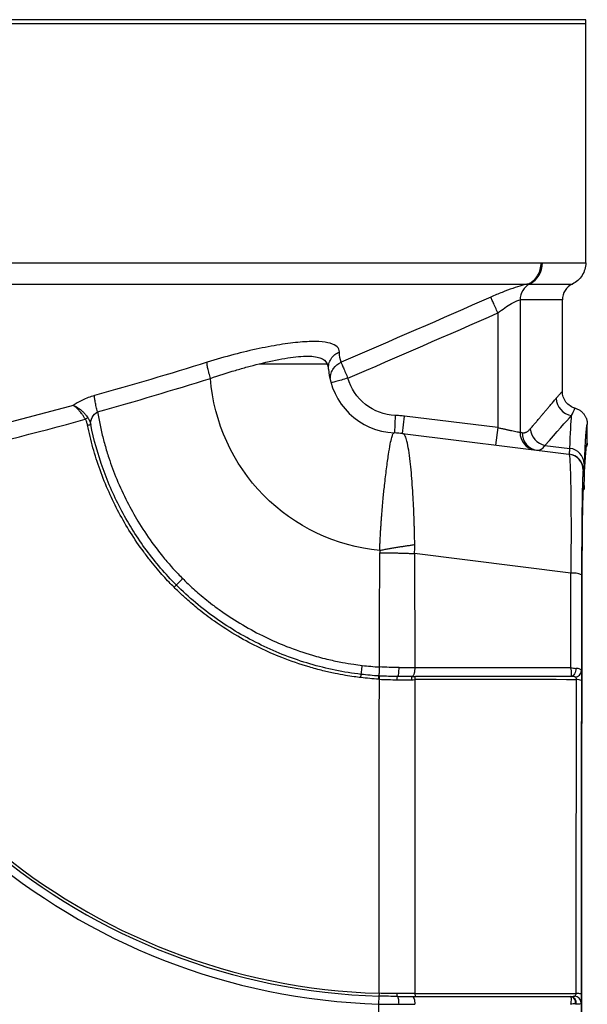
# Model space of a CAD drawing. Header units: millimetres. Extents: x 19 to 819, y 19 to 629.
# Tile 35 of 73: x 459 to 493, y 203 to 262. Entities that reach past the tile are written whole.
import ezdxf

# ---------------------------------------------------------------- set-up
doc = ezdxf.new("R2010")
doc.units = ezdxf.units.MM
doc.header["$LTSCALE"] = 3
doc.layers.add('DIMENSIONS', color=140, linetype='Continuous', lineweight=25)
doc.styles.add('SLDTEXTSTYLE0', font='TXT', dxfattribs={"width": 0.7})
doc.dimstyles.new('SLDDIMSTYLE1', dxfattribs={"dimtxt": 6.474023, "dimasz": 9.906, "dimexe": 0, "dimexo": 0.0625, "dimgap": 1.618506, "dimtad": 0, "dimtih": 1, "dimtoh": 1, "dimrnd": 1e-09, "dimzin": 12, "dimdsep": 46, "dimtxsty": 'SLDTEXTSTYLE0', "dimsah": 1, "dimcen": 0.09, "dimadec": 0, "dimazin": 3, "dimtfac": 1, "dimtofl": 0, "dimtmove": 0, "dimatfit": 3, "dimfxl": 0, "dimfrac": 2, "dimtolj": 1, "dimtzin": 12, "dimarcsym": 0})

# ---------------------------------------------------------------- blocks, each defined once
blk = doc.blocks.new('_D_1')
at = {"layer": 'DIMENSIONS'}
for p, q in [((382.279, 377.954), (306.387, 377.954)), ((315.912, 377.954), (315.912, 277.73)), ((306.293, 265.991), (304.119, 265.991)), ((304.119, 265.991), (304.119, 255.702)), ((325.531, 265.991), (327.705, 265.991)), ((327.705, 265.991), (327.705, 255.702)), ((304.119, 255.702), (306.293, 255.702)), ((327.705, 255.702), (325.531, 255.702)), ((315.912, 146.589), (315.912, 254.253)), ((477.624, 146.589), (306.387, 146.589))]:
    blk.add_line(p, q, dxfattribs=at)
for points in [[(315.912, 377.954), (314.388, 368.048), (317.436, 368.048)], [(315.912, 146.589), (317.436, 156.495), (314.388, 156.495)]]:
    blk.add_solid(points, dxfattribs=at)
at = {"layer": 'DIMENSIONS', "char_height": 6.35, "attachment_point": 1, "style": 'SLDTEXTSTYLE0'}
for s, insert in [('231.4', (303.6, 275.626)), ('9.11', (306.293, 263.888))]:
    blk.add_mtext(s, dxfattribs=dict(at, insert=insert))
blk = doc.blocks.new('_D_3')
at = {"layer": 'DIMENSIONS'}
for p, q in [((372.634, 262.271), (340.835, 262.271)), ((350.36, 262.271), (350.36, 219.787)), ((340.741, 208.048), (338.567, 208.048)), ((338.567, 208.048), (338.567, 197.759)), ((359.979, 208.048), (362.153, 208.048)), ((362.153, 208.048), (362.153, 197.759)), ((338.567, 197.759), (340.741, 197.759)), ((362.153, 197.759), (359.979, 197.759)), ((350.36, 146.589), (350.36, 196.31)), ((477.624, 146.589), (340.835, 146.589))]:
    blk.add_line(p, q, dxfattribs=at)
for points in [[(350.36, 262.271), (348.836, 252.365), (351.884, 252.365)], [(350.36, 146.589), (351.884, 156.495), (348.836, 156.495)]]:
    blk.add_solid(points, dxfattribs=at)
at = {"layer": 'DIMENSIONS', "char_height": 6.35, "attachment_point": 1, "style": 'SLDTEXTSTYLE0'}
for s, insert in [('115.7', (338.048, 217.683)), ('4.55', (340.741, 205.945))]:
    blk.add_mtext(s, dxfattribs=dict(at, insert=insert))

msp = doc.modelspace()

# ---------------------------------------------------------------- linework, layer by layer
for p, q in [((493.261604, 262.270471), (433.761604, 262.270471)), ((493.261604, 262.021304), (493.261604, 262.270471)), ((493.261604, 247.519465), (493.261604, 262.021304)), ((374.261604, 247.519522), (490.555526, 247.519522)), ((490.636599, 247.519465), (493.261604, 247.519465)), ((489.86279, 246.239496), (492.45208, 246.239496)), ((489.282433, 245.279519), (489.282433, 237.237171)), ((491.844937, 245.279519), (489.282433, 245.279519)), ((491.844937, 239.728128), (491.844937, 245.279519)), ((487.928266, 244.485497), (487.928266, 237.528145)), ((481.703133, 238.270339), (481.655067, 237.208927)), ((492.588139, 238.643937), (492.626017, 238.703572)), ((482.143587, 237.167935), (482.273073, 238.222515)), ((487.928266, 237.528145), (482.273073, 238.222515)), ((493.355086, 236.588387), (493.355086, 237.747305)), ((482.143587, 237.167935), (492.236441, 235.928688)), ((487.928266, 237.528145), (487.79878, 236.473565)), ((490.790069, 236.451352), (492.294311, 236.267886)), ((493.1338, 234.941144), (493.107169, 234.944413)), ((493.087035, 233.451346), (493.071637, 233.07327)), ((492.355063, 228.709035), (482.88229, 229.893164)), ((480.725495, 203.222986), (480.720485, 203.052102)), ((480.725098, 202.571953), (480.738929, 203.051565)), ((492.335235, 203.035766), (492.361592, 203.035762))]:
    msp.add_line(p, q)
at = {"flags": 128}
for points in [[(463.056151, 237.68168), (463.09118, 237.688687), (463.125499, 237.695549), (463.157711, 237.701989), (463.186505, 237.707744), (463.210709, 237.712579), (463.229338, 237.716299), (463.241634, 237.71875), (463.247097, 237.719835)], [(493.046224, 231.491875), (493.050752, 231.945874), (493.071627, 233.072958), (493.083458, 233.442275), (493.095952, 233.670379), (493.102186, 233.727952), (493.108801, 233.752287), (493.11167, 233.754115), (493.115257, 233.753908), (493.119817, 233.752544), (493.121099, 233.752209), (493.12149, 233.752129), (493.121636, 233.752109), (493.121684, 233.752106), (493.121702, 233.752106), (493.121709, 233.752106), (493.121712, 233.752106), (493.121714, 233.752106), (493.121714, 233.752106), (493.121714, 233.752106), (493.121714, 233.752106), (493.121715, 233.752106), (493.132622, 233.752748), (493.140562, 233.753544), (493.145535, 233.754494), (493.146908, 233.755027), (493.147316, 233.755308), (493.147464, 233.755469), (493.147511, 233.755541), (493.147528, 233.755573), (493.147534, 233.755587), (493.147537, 233.755594), (493.147538, 233.755596), (493.147539, 233.755597), (493.147539, 233.755598), (493.147539, 233.755598), (493.147539, 233.755598), (493.163497, 234.036666), (493.179243, 234.451187), (493.19515, 234.828541), (493.21116, 235.169315), (493.262307, 236.005483), (493.308571, 236.444378), (493.355086, 236.588387)], [(480.750285, 223.014078), (480.74424, 222.914074), (480.738317, 222.816058), (480.732758, 222.72403), (480.72779, 222.641748), (480.723615, 222.572571), (480.720404, 222.519323), (480.718289, 222.484179), (480.717355, 222.468573)], [(480.748475, 222.271673), (480.750536, 222.307332), (480.752556, 222.342268), (480.754451, 222.375059), (480.756144, 222.404371), (480.757567, 222.429012), (480.758662, 222.447979), (480.759385, 222.4605), (480.759705, 222.466066)], [(482.729879, 203.035773), (482.762349, 203.026614), (482.793622, 202.999466), (482.822541, 202.955333), (482.848038, 202.895845), (482.86917, 202.823203), (482.885156, 202.740089), (482.895406, 202.649578), (482.89954, 202.555014)], [(482.899412, 203.207127), (482.90091, 203.17341), (482.904585, 203.141148), (482.910301, 203.111531), (482.917849, 203.085649), (482.92695, 203.064458), (482.937268, 203.048738), (482.948423, 203.039069), (482.960004, 203.035807)], [(492.335235, 203.035766), (492.392919, 203.027188), (492.448452, 203.001789), (492.499769, 202.960515), (492.544958, 202.904904), (492.582337, 202.837024), (492.610514, 202.759403), (492.628442, 202.67493), (492.635452, 202.586751)]]:
    msp.add_lwpolyline(points, dxfattribs=at)
for centre, radius, start, end in [((489.214209, 247.505487), 1.422459, 297.12656226, 0.56306305), ((490.349226, 245.290003), 1.066844, 117.12656226, 180.56306305), ((481.844687, 241.39616), 4.191525, 184.34989367, 267.26825905), ((492.547598, 239.33501), 1.073284, 181.04200738, 262.13493804), ((481.844687, 241.39616), 77.75062, 182.19249007, 269.1662368), ((464.158802, 236.070993), 2.326329, 117.66347386, 122.23082296), ((481.844687, 241.39616), 77.204124, 183.03931792, 269.15829653), ((481.844687, 241.39616), 77.009405, 183.03931786, 269.15829653), ((481.393086, 231.933716), 5.28169, 81.14418486, 87.26706827), ((481.36667, 230.840453), 6.375, 83, 87.40712037), ((490.314827, 237.205077), 1.032893, 178.21941025, 261.85966444), ((490.447679, 237.190254), 1.03435, 178.31055478, 261.92137685), ((491.010688, 237.55219), 1.122728, 185.30322129, 258.66751343), ((492.115558, 234.944473), 0.991611, 359.99653956, 82.99791238), ((492.142189, 234.941203), 0.991611, 359.99653956, 82.99791773), ((492.202498, 235.30932), 0.962953, 1.67578038, 84.52880297), ((481.919817, 241.47129), 91.974642, 184.28370006, 265.71629994), ((481.844687, 241.39616), 57.32582, 187.13582959, 268.87336301), ((481.844687, 241.39616), 38.840347, 190.3818371, 268.3481976), ((481.844687, 241.39616), 57.97659, 187.43689571, 268.88583303), ((481.844687, 241.39616), 57.805631, 187.45575023, 268.87336301), ((481.844687, 241.39616), 38.360535, 191.52976946, 268.3481976), ((481.844687, 241.39616), 38.189577, 191.49812715, 268.32063749), ((492.468456, 227.46265), 1.251533, 64.48881996, 95.19829368), ((481.919817, 241.47129), 94.807975, 190.1380891, 259.86191818), ((492.587983, 222.814968), 0.412164, 275.86391619, 355.06034399), ((492.753205, 221.554989), 0.690911, 68.8662771, 94.46605776), ((492.280972, 202.636953), 0.406876, 352.81198613, 78.57157259), ((492.548343, 202.625965), 0.432564, 3.04111302, 84.01111854), ((492.738005, 201.291076), 1.916686, 82.59432806, 91.66996376)]:
    msp.add_arc(centre, radius, start, end)
for points, knots in [([(493.261604, 262.021304), (493.261518, 262.021304), (492.877902, 262.021304), (491.35831, 262.021304), (490.222372, 262.021304), (487.241753, 262.021304), (485.397146, 262.021304), (481.070041, 262.021304), (478.587651, 262.021304), (473.080343, 262.021304), (470.055563, 262.021304), (463.57969, 262.021304), (460.128758, 262.021304), (452.933177, 262.021304), (449.188706, 262.021304), (441.549931, 262.021304), (437.655815, 262.021304), (429.867392, 262.021304), (425.973276, 262.021304), (418.334501, 262.021304), (414.59003, 262.021304), (407.394449, 262.021304), (403.943517, 262.021304), (397.467644, 262.021304), (394.442864, 262.021304), (388.935556, 262.021304), (386.453166, 262.021304), (382.126061, 262.021304), (380.281454, 262.021304), (377.300835, 262.021304), (376.164898, 262.021304), (374.645305, 262.021304), (374.261689, 262.021304), (374.261604, 262.021304)], [0, 0, 0, 0, 0.0625, 0.0625, 0.125, 0.125, 0.1875, 0.1875, 0.25, 0.25, 0.3125, 0.3125, 0.375, 0.375, 0.4375, 0.4375, 0.5, 0.5, 0.5625, 0.5625, 0.625, 0.625, 0.6875, 0.6875, 0.75, 0.75, 0.8125, 0.8125, 0.875, 0.875, 0.9375, 0.9375, 1, 1, 1, 1]), ([(489.774997, 246.235698), (490.006661, 246.348927), (490.206489, 246.532572), (490.481154, 246.984345), (490.555526, 247.251706), (490.555526, 247.519522)], [0, 0, 0, 0, 0.5, 0.5, 1, 1, 1, 1]), ([(493.261604, 247.519465), (493.261604, 247.253159), (493.184585, 246.987295), (492.899892, 246.537155), (492.69269, 246.353627), (492.45208, 246.239496)], [0, 0, 0, 0, 0.5, 0.5, 1, 1, 1, 1]), ([(433.761604, 246.235691), (436.862092, 246.235691), (439.962549, 246.235692), (446.085793, 246.235692), (449.108517, 246.235692), (455.000509, 246.235693), (457.869716, 246.235693), (463.382735, 246.235694), (466.02649, 246.235694), (471.022316, 246.235695), (473.374336, 246.235695), (477.727718, 246.235695), (479.729034, 246.235696), (483.330825, 246.235696), (484.931262, 246.235696), (487.69116, 246.235697), (488.850592, 246.235697), (489.774997, 246.235698)], [0, 0, 0, 0, 0.125, 0.125, 0.25, 0.25, 0.375, 0.375, 0.5, 0.5, 0.625, 0.625, 0.75, 0.75, 0.875, 0.875, 1, 1, 1, 1]), ([(489.774996, 246.235699), (489.676514, 246.223473), (489.542434, 246.194065), (489.222317, 246.105705), (489.036074, 246.046686), (488.630893, 245.905762), (488.412815, 245.824116), (487.963357, 245.64551), (487.735427, 245.549963), (487.504644, 245.448354)], [0, 0, 0, 0, 0.25, 0.25, 0.5, 0.5, 0.75, 0.75, 1, 1, 1, 1]), ([(489.86279, 246.239496), (489.849088, 246.239338), (489.821902, 246.239025), (489.790547, 246.236802), (489.774996, 246.235699)], [0, 0, 0, 0, 0.504020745, 1, 1, 1, 1]), ([(492.45208, 246.239496), (492.271622, 246.153897), (492.11622, 246.016251), (491.9027, 245.678646), (491.844937, 245.479248), (491.844937, 245.279519)], [0, 0, 0, 0, 0.5, 0.5, 1, 1, 1, 1]), ([(487.928266, 244.485497), (487.881524, 244.591742), (487.831738, 244.704904), (487.734893, 244.925035), (487.688037, 245.031537), (487.607589, 245.214392), (487.574178, 245.29033), (487.526022, 245.399779), (487.511227, 245.4334), (487.504644, 245.448354)], [0, 0, 0, 0, 0.25, 0.25, 0.5, 0.5, 0.75, 0.75, 1, 1, 1, 1]), ([(487.928266, 244.485497), (488.072209, 244.596309), (488.214287, 244.699928), (488.49412, 244.892255), (488.627899, 244.978134), (488.997303, 245.195581), (489.190157, 245.279519), (489.282433, 245.279519)], [0, 0, 0, 0, 0.25, 0.25, 0.5, 0.5, 1, 1, 1, 1]), ([(478.323319, 242.121736), (478.316561, 242.237576), (478.270569, 242.34194), (478.089674, 242.518171), (477.95533, 242.590028), (477.587004, 242.696772), (477.350032, 242.731444), (476.788498, 242.758489), (476.463141, 242.751677), (475.907998, 242.710848), (475.711156, 242.692026), (475.303429, 242.644707), (475.091598, 242.616165), (474.432732, 242.516021), (473.961643, 242.429816), (472.460163, 242.112597), (471.406103, 241.837146), (470.302854, 241.492645)], [0, 0, 0, 0, 0.125, 0.125, 0.25, 0.25, 0.375, 0.375, 0.5, 0.5, 0.5625, 0.5625, 0.625, 0.625, 0.75, 0.75, 1, 1, 1, 1]), ([(473.451892, 241.39616), (474.016624, 241.535338), (474.537242, 241.646068), (475.2507, 241.766005), (475.479011, 241.798343), (475.902312, 241.844832), (476.097358, 241.8592), (476.454529, 241.868194), (476.616922, 241.862857), (476.907587, 241.829738), (477.035532, 241.802147), (477.360502, 241.685044), (477.502076, 241.56055), (477.583127, 241.39616)], [0, 0, 0, 0, 0.25, 0.25, 0.375, 0.375, 0.5, 0.5, 0.625, 0.625, 0.75, 0.75, 1, 1, 1, 1]), ([(477.665236, 241.078246), (477.657493, 241.18003), (477.664971, 241.288111), (477.716587, 241.502329), (477.760836, 241.608211), (477.88212, 241.800522), (477.958993, 241.886697), (478.131516, 242.027885), (478.226882, 242.08287), (478.323319, 242.121736)], [0, 0, 0, 0, 0.25, 0.25, 0.5, 0.5, 0.75, 0.75, 1, 1, 1, 1]), ([(470.505218, 240.519254), (470.47466, 240.618823), (470.444571, 240.723549), (470.390467, 240.928756), (470.366542, 241.028981), (470.329245, 241.208384), (470.315921, 241.287324), (470.3011, 241.413651), (470.299566, 241.461038), (470.302853, 241.492645)], [0, 0, 0, 0, 0.25, 0.25, 0.5, 0.5, 0.75, 0.75, 1, 1, 1, 1]), ([(470.505218, 240.519254), (471.021759, 240.697537), (471.524473, 240.858835), (472.260619, 241.077713), (472.503012, 241.146813), (472.98203, 241.277318), (473.219959, 241.339006), (473.451892, 241.39616)], [0, 0, 0, 0, 0.5, 0.5, 0.75, 0.75, 1, 1, 1, 1]), ([(473.451888, 241.39616), (474.027068, 241.39616), (474.552194, 241.39616), (475.498131, 241.39616), (475.921973, 241.39616), (476.98238, 241.39616), (477.421744, 241.39616), (477.583136, 241.39616)], [0, 0, 0, 0, 0.25, 0.25, 0.5, 0.5, 1, 1, 1, 1]), ([(477.665236, 241.078246), (477.662037, 241.109813), (477.655854, 241.17084), (477.637048, 241.254505), (477.613613, 241.329455), (477.593027, 241.374512), (477.583136, 241.39616)], [0, 0, 0, 0, 0.277591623, 0.536636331, 0.777372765, 1, 1, 1, 1]), ([(477.776517, 240.530256), (477.777273, 240.630445), (477.792895, 240.733958), (477.855752, 240.934244), (477.902984, 241.030815), (478.08265, 241.290723), (478.252666, 241.420076), (478.424161, 241.493069)], [0, 0, 0, 0, 0.25, 0.25, 0.5, 0.5, 1, 1, 1, 1]), ([(478.424161, 241.493069), (478.431631, 241.475715), (478.446943, 241.440102), (478.494992, 241.328299), (478.527765, 241.252029), (478.605969, 241.070011), (478.651236, 240.964648), (478.744691, 240.74712), (478.792694, 240.635385), (478.83786, 240.530256)], [0, 0, 0, 0, 0.25, 0.25, 0.5, 0.5, 0.75, 0.75, 1, 1, 1, 1]), ([(480.766647, 230.074049), (478.100188, 230.327937), (475.608592, 231.514968), (471.854363, 235.336436), (470.711743, 237.848709), (470.505224, 240.519254)], [0, 0, 0, 0, 0.5, 0.5, 1, 1, 1, 1]), ([(478.83786, 240.530256), (478.56708, 240.452277), (478.30737, 240.377486), (477.924429, 240.267207), (477.816854, 240.236228), (477.816854, 240.236228)], [0, 0, 0, 0, 0.5, 0.5, 1, 1, 1, 1]), ([(481.703133, 238.270339), (481.049169, 238.299954), (480.420933, 238.533946), (479.392937, 239.344754), (479.019019, 239.901187), (478.83786, 240.530256)], [0, 0, 0, 0, 0.5, 0.5, 1, 1, 1, 1]), ([(463.46982, 239.470791), (463.214423, 239.399731), (462.962101, 239.306501), (462.516615, 239.097845), (462.326333, 238.983878), (462.184946, 238.87176)], [0, 0, 0, 0, 0.5, 0.5, 1, 1, 1, 1]), ([(463.663002, 238.490516), (463.635711, 238.589658), (463.608652, 238.693878), (463.55938, 238.898439), (463.537241, 238.99854), (463.501744, 239.178661), (463.48843, 239.258456), (463.471941, 239.387592), (463.468739, 239.436925), (463.46982, 239.470791)], [0, 0, 0, 0, 0.25, 0.25, 0.5, 0.5, 0.75, 0.75, 1, 1, 1, 1]), ([(491.474491, 239.315492), (491.493745, 239.337968), (491.532546, 239.383263), (491.5852, 239.443179), (491.634072, 239.497919), (491.678481, 239.546844), (491.718281, 239.590124), (491.763605, 239.638905), (491.80655, 239.684976), (491.838875, 239.71995), (491.842911, 239.725394), (491.844937, 239.728128)], [0, 0, 0, 0, 0.080337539, 0.161905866, 0.244717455, 0.328784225, 0.414117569, 0.500728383, 0.66578485, 0.832187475, 1, 1, 1, 1]), ([(492.626017, 238.703572), (492.522492, 238.732008), (492.417795, 238.778031), (492.223876, 238.906436), (492.134993, 238.988842), (491.989965, 239.179075), (491.934044, 239.286611), (491.861586, 239.507616), (491.844937, 239.620766), (491.844937, 239.728128)], [0, 0, 0, 0, 0.25, 0.25, 0.5, 0.5, 0.75, 0.75, 1, 1, 1, 1]), ([(479.846896, 149.179765), (479.553874, 149.187223), (478.506662, 149.213878), (476.245434, 149.315652), (472.608017, 149.592652), (467.613072, 150.211821), (461.303775, 151.394005), (453.764445, 153.417732), (445.256092, 156.564171), (436.681049, 160.804093), (428.840728, 165.77048), (422.245448, 170.889179), (417.951647, 174.85196), (415.399882, 177.453172), (414.190832, 178.733607), (413.006438, 180.036856), (411.847113, 181.362464), (410.713283, 182.709943), (409.60536, 184.078805), (408.523747, 185.46855), (407.468837, 186.878674), (406.441015, 188.308663), (405.440654, 189.757998), (404.468118, 191.22615), (403.523762, 192.712587), (402.607928, 194.216766), (401.72095, 195.738141), (400.863151, 197.276159), (400.034843, 198.830259), (399.236328, 200.399876), (398.467895, 201.98444), (397.729825, 203.583374), (397.022386, 205.196096), (396.345836, 206.82202), (395.70042, 208.460553), (395.086374, 210.1111), (394.503921, 211.77306), (393.953273, 213.445829), (393.434631, 215.128799), (392.948182, 216.821355), (392.494105, 218.522884), (392.072565, 220.232766), (391.683714, 221.950379), (391.327695, 223.675098), (391.004638, 225.406295), (390.714658, 227.143342), (390.457865, 228.885604), (390.234338, 230.63245), (390.044217, 232.383244), (389.88735, 234.137344), (389.764615, 235.894131), (389.673, 237.652897), (389.640297, 238.826469), (389.623946, 239.413256)], [0, 0, 0, 0, 0.006242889, 0.022311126, 0.048203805, 0.08391948, 0.129456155, 0.184811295, 0.249981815, 0.322347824, 0.388127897, 0.447320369, 0.499923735, 0.51242545, 0.524927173, 0.537428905, 0.549930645, 0.562432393, 0.574934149, 0.587435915, 0.599937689, 0.612439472, 0.624941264, 0.637443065, 0.649944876, 0.662446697, 0.674948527, 0.687450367, 0.699952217, 0.712454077, 0.724955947, 0.737457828, 0.749959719, 0.762461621, 0.774963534, 0.787465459, 0.799967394, 0.81246934, 0.824971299, 0.837473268, 0.84997525, 0.862477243, 0.874979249, 0.887481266, 0.899983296, 0.912485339, 0.924987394, 0.937489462, 0.949991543, 0.962493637, 0.974995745, 0.987497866, 1, 1, 1, 1]), ([(462.18495, 238.87175), (459.337431, 238.088632), (456.464446, 237.369066), (450.672988, 236.123144), (447.773229, 235.601679), (444.866815, 235.215377)], [0, 0, 0, 0, 0.5, 0.5, 1, 1, 1, 1]), ([(462.184946, 238.87176), (462.203594, 238.866076), (462.241674, 238.854468), (462.304848, 238.826993), (462.374173, 238.791318), (462.449828, 238.74633), (462.531106, 238.691928), (462.61868, 238.626509), (462.728042, 238.535346), (462.856669, 238.413541), (462.982529, 238.271744), (463.050142, 238.17316), (463.07877, 238.131419)], [0, 0, 0, 0, 0.075870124, 0.154932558, 0.236978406, 0.321786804, 0.409126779, 0.498761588, 0.595838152, 0.746932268, 0.892848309, 1, 1, 1, 1]), ([(462.918097, 238.03885), (462.90438, 238.063195), (462.876185, 238.113238), (462.829849, 238.187681), (462.779533, 238.263401), (462.715371, 238.353307), (462.629126, 238.463045), (462.528974, 238.579005), (462.429926, 238.683337), (462.340042, 238.764974), (462.25654, 238.830642), (462.209033, 238.857921), (462.18495, 238.87175)], [0, 0, 0, 0, 0.05863554, 0.120525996, 0.185683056, 0.254069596, 0.363249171, 0.503785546, 0.628509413, 0.752323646, 0.874443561, 1, 1, 1, 1]), ([(489.892766, 237.448421), (489.944364, 237.509623), (490.047393, 237.631832), (490.194504, 237.806106), (490.335816, 237.973364), (490.470802, 238.132987), (490.59958, 238.285138), (490.7221, 238.429775), (490.838354, 238.566909), (490.948325, 238.696536), (491.052003, 238.81866), (491.149363, 238.933268), (491.240434, 239.040409), (491.325049, 239.139901), (491.403771, 239.23242), (491.450931, 239.287817), (491.474491, 239.315492)], [0, 0, 0, 0, 0.072699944, 0.145165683, 0.217406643, 0.289432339, 0.361252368, 0.432876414, 0.504314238, 0.575575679, 0.646670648, 0.717609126, 0.788401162, 0.859056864, 0.929586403, 1, 1, 1, 1]), ([(463.247097, 237.719835), (463.228245, 237.85148), (463.261692, 238.008086), (463.413867, 238.292041), (463.533584, 238.420706), (463.663002, 238.490516)], [0, 0, 0, 0, 0.5, 0.5, 1, 1, 1, 1]), ([(463.663002, 238.490516), (463.685772, 238.35534), (463.731316, 238.084974), (463.811175, 237.681481), (463.899443, 237.279726), (463.996908, 236.880047), (464.103306, 236.482616), (464.218625, 236.087634), (464.439766, 235.389424), (464.821976, 234.355721), (465.412065, 233.072253), (466.124654, 231.789526), (466.847451, 230.695736), (467.540433, 229.791032), (468.078954, 229.158779), (468.493897, 228.707002), (468.729837, 228.467058), (468.822439, 228.372885)], [0, 0, 0, 0, 0.035637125, 0.071278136, 0.106922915, 0.142571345, 0.178223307, 0.213878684, 0.249537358, 0.3686242, 0.500129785, 0.616389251, 0.74981251, 0.840561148, 0.912515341, 0.965664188, 1, 1, 1, 1]), ([(492.400729, 238.271823), (492.463899, 238.4059), (492.554679, 238.598577), (492.580336, 238.633359), (492.588139, 238.643937)], [0, 0, 0, 0, 0.695866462, 1, 1, 1, 1]), ([(492.626017, 238.703572), (492.658243, 238.693692), (492.7225, 238.673992), (492.813977, 238.632447), (492.899983, 238.583225), (492.979124, 238.526634), (493.050618, 238.464279), (493.113929, 238.397561), (493.168861, 238.327959), (493.215499, 238.256857), (493.254173, 238.185516), (493.285395, 238.115031), (493.309814, 238.046308), (493.328141, 237.98007), (493.341157, 237.916861), (493.349528, 237.857064), (493.354265, 237.800927), (493.354819, 237.764739), (493.355086, 237.747305)], [0, 0, 0, 0, 0.0782249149, 0.1559804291, 0.2327664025, 0.3081098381, 0.3815794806, 0.4527970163, 0.5214443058, 0.5872665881, 0.650072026, 0.7097282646, 0.766156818, 0.8193261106, 0.8692439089, 0.9159497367, 0.9595077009, 1, 1, 1, 1]), ([(444.430408, 234.175782), (447.543689, 234.565944), (450.644861, 235.110804), (456.82848, 236.430164), (459.889722, 237.199039), (462.918097, 238.03885)], [0, 0, 0, 0, 0.5, 0.5, 1, 1, 1, 1]), ([(463.056151, 237.68168), (463.04901, 237.713524), (463.03485, 237.776673), (463.003544, 237.868071), (462.965628, 237.956072), (462.933946, 238.011249), (462.918097, 238.03885)], [0, 0, 0, 0, 0.254214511, 0.504114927, 0.751947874, 1, 1, 1, 1]), ([(468.297992, 227.8491), (468.197234, 227.951527), (467.980153, 228.172204), (467.642317, 228.537649), (467.270357, 228.961906), (466.869879, 229.449306), (466.31107, 230.180015), (465.648859, 231.152632), (464.946608, 232.3644), (464.327383, 233.631942), (463.887691, 234.726713), (463.580887, 235.633637), (463.380021, 236.309459), (463.202164, 236.99187), (463.104823, 237.451736), (463.056151, 237.68168)], [0, 0, 0, 0, 0.0381412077, 0.0821745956, 0.1320984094, 0.1879105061, 0.2496083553, 0.3762629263, 0.499971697, 0.6211071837, 0.7504744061, 0.812847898, 0.8752262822, 0.9376101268, 1, 1, 1, 1]), ([(463.07877, 238.131419), (463.091461, 238.110943), (463.121676, 238.06219), (463.166324, 237.973454), (463.21366, 237.857501), (463.235322, 237.768318), (463.247097, 237.719835)], [0, 0, 0, 0, 0.1612139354, 0.3838520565, 0.6650466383, 1, 1, 1, 1]), ([(468.435493, 227.986971), (467.774968, 228.649411), (467.170702, 229.355944), (466.344063, 230.477998), (466.081913, 230.862414), (465.584349, 231.652364), (465.348639, 232.058528), (464.907775, 232.886302), (464.70212, 233.30883), (464.323884, 234.163201), (464.150967, 234.595563), (463.680331, 235.908007), (463.430413, 236.803358), (463.247097, 237.719835)], [0, 0, 0, 0, 0.25, 0.25, 0.375, 0.375, 0.5, 0.5, 0.625, 0.625, 0.75, 0.75, 1, 1, 1, 1]), ([(493.355086, 237.747305), (493.35215, 237.746749), (493.346278, 237.745637), (493.337477, 237.731112), (493.328687, 237.70717), (493.319907, 237.672889), (493.311137, 237.628518), (493.302378, 237.573989), (493.293629, 237.50932), (493.284891, 237.434507), (493.276164, 237.349551), (493.267447, 237.254451), (493.25633, 237.120075), (493.242852, 236.934581), (493.227065, 236.682559), (493.211385, 236.397492), (493.195818, 236.078598), (493.180349, 235.728798), (493.170145, 235.467989), (493.165039, 235.33748)], [0, 0, 0, 0, 0.0455257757, 0.0910062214, 0.1364517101, 0.1818726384, 0.22727942, 0.2726824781, 0.3180922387, 0.363519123, 0.4089735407, 0.4544658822, 0.5000065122, 0.5834315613, 0.6667338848, 0.7499776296, 0.833227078, 0.916546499, 1, 1, 1, 1]), ([(480.766647, 230.074049), (480.770016, 230.163242), (480.776765, 230.341897), (480.788932, 230.608494), (480.802501, 230.874309), (480.817537, 231.139076), (480.83391, 231.402666), (480.851546, 231.664904), (480.870337, 231.925639), (480.910683, 232.450321), (480.972876, 233.170856), (481.069503, 234.141662), (481.182712, 235.075189), (481.301379, 235.914614), (481.408048, 236.546498), (481.483495, 236.883688), (481.536825, 237.055865), (481.572284, 237.141829), (481.608508, 237.199584), (481.632559, 237.206067), (481.64492, 237.209399)], [0, 0, 0, 0, 0.022100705, 0.044268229, 0.066518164, 0.088866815, 0.111331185, 0.133928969, 0.156678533, 0.179598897, 0.273261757, 0.355466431, 0.470544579, 0.589595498, 0.701580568, 0.811764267, 0.854771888, 0.900445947, 0.948835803, 1, 1, 1, 1]), ([(482.206194, 237.152442), (482.199207, 237.155562), (482.185211, 237.161811), (482.157477, 237.165891), (482.143587, 237.167935)], [0, 0, 0, 0, 0.499151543, 1, 1, 1, 1]), ([(482.89219, 230.419721), (482.890845, 230.511068), (482.888193, 230.691211), (482.882709, 230.955012), (482.876474, 231.208813), (482.869632, 231.452055), (482.862454, 231.684458), (482.849813, 232.075389), (482.829703, 232.626667), (482.792135, 233.353004), (482.74579, 234.092615), (482.690817, 234.826357), (482.617463, 235.544849), (482.526091, 236.205488), (482.439925, 236.631269), (482.368332, 236.880911), (482.319195, 237.006219), (482.265292, 237.104952), (482.22812, 237.134822), (482.206194, 237.152442)], [0, 0, 0, 0, 0.0250055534, 0.0493127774, 0.0728866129, 0.0956945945, 0.1177069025, 0.1388963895, 0.2079596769, 0.2799411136, 0.3634174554, 0.4528158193, 0.5477108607, 0.661848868, 0.7847892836, 0.8363869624, 0.8939025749, 0.9374146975, 1, 1, 1, 1]), ([(487.928266, 237.528145), (487.967075, 237.519829), (488.042729, 237.503619), (488.152597, 237.480244), (488.255387, 237.458365), (488.350795, 237.438001), (488.438678, 237.419146), (488.519037, 237.401801), (488.591989, 237.385966), (488.657737, 237.371643), (488.71656, 237.358819), (488.817631, 237.336976), (488.951406, 237.30844), (489.096742, 237.2773), (489.210064, 237.252823), (489.258649, 237.242315), (489.282433, 237.237171)], [0, 0, 0, 0, 0.065156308, 0.12701493, 0.185575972, 0.240839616, 0.292806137, 0.341475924, 0.386849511, 0.428927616, 0.467711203, 0.503201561, 0.635071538, 0.76177038, 0.883381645, 1, 1, 1, 1]), ([(489.413779, 237.220749), (489.435316, 237.218912), (489.478227, 237.215254), (489.541332, 237.221316), (489.603169, 237.235902), (489.663685, 237.259836), (489.722926, 237.292846), (489.780871, 237.335203), (489.837669, 237.386091), (489.874384, 237.427626), (489.892766, 237.448421)], [0, 0, 0, 0, 0.126886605, 0.252806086, 0.377968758, 0.502588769, 0.626883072, 0.751070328, 0.875369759, 1, 1, 1, 1]), ([(493.355086, 236.588387), (493.353099, 236.53197), (493.350385, 236.454936), (493.311234, 236.390289), (493.300755, 236.372987)], [0, 0, 0, 0, 0.732365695, 1, 1, 1, 1]), ([(492.236441, 235.928688), (492.261495, 235.925612), (492.283869, 235.760436), (492.313135, 235.254876), (492.321886, 235.047053), (492.337355, 234.554628), (492.344081, 234.269921), (492.360984, 233.290591), (492.367289, 232.510386), (492.368754, 231.159587), (492.367879, 230.692332), (492.363487, 229.72493), (492.359955, 229.223412), (492.355063, 228.709035)], [0, 0, 0, 0, 0.25, 0.25, 0.375, 0.375, 0.5, 0.5, 0.75, 0.75, 0.875, 0.875, 1, 1, 1, 1]), ([(492.263072, 235.925419), (492.264484, 235.926083), (492.267307, 235.927412), (492.271307, 235.940472), (492.275147, 235.961611), (492.278811, 235.991563), (492.282302, 236.030034), (492.285615, 236.076902), (492.288733, 236.13219), (492.291663, 236.194976), (492.29343, 236.243617), (492.294311, 236.267886)], [0, 0, 0, 0, 0.111652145, 0.223339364, 0.334988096, 0.446524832, 0.55787644, 0.668970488, 0.779735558, 0.890101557, 1, 1, 1, 1]), ([(493.165039, 235.33748), (493.163914, 235.308953), (493.161669, 235.252033), (493.158258, 235.178799), (493.154829, 235.114799), (493.151377, 235.060868), (493.147903, 235.016801), (493.144408, 234.982594), (493.140891, 234.958468), (493.137353, 234.943539), (493.134986, 234.941943), (493.1338, 234.941144)], [0, 0, 0, 0, 0.111797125, 0.223067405, 0.333961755, 0.444632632, 0.555233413, 0.665917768, 0.77683902, 0.888149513, 1, 1, 1, 1]), ([(493.107169, 234.944413), (493.105836, 234.943542), (493.103178, 234.941804), (493.099208, 234.925448), (493.095269, 234.898996), (493.091361, 234.861481), (493.087485, 234.813159), (493.08364, 234.753962), (493.079826, 234.683912), (493.076043, 234.602985), (493.067894, 234.403689), (493.055803, 234.000222), (493.041014, 233.239526), (493.028255, 232.292865), (493.019773, 231.359473), (493.014471, 230.553521), (493.011624, 229.989951), (493.009669, 229.483429), (493.008332, 229.040937), (493.007761, 228.741812), (493.007475, 228.59216)], [0, 0, 0, 0, 0.028186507, 0.056186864, 0.084037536, 0.111775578, 0.139438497, 0.167064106, 0.194690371, 0.222355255, 0.250096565, 0.375598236, 0.4996885, 0.625118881, 0.749492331, 0.812074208, 0.874454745, 0.916369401, 0.958159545, 1, 1, 1, 1]), ([(493.095961, 233.670479), (493.09596, 233.670471), (493.091746, 233.619163), (493.083394, 233.467414), (493.071489, 233.095074), (493.060434, 232.591508), (493.050538, 231.964371), (493.041979, 231.231112), (493.034996, 230.407231), (493.029705, 229.510751), (493.026827, 228.719915), (493.025511, 228.07062), (493.024537, 227.416829), (493.022675, 226.273008), (493.018564, 223.547061), (493.012941, 219.39922), (493.00717, 214.151297), (493.002684, 208.896812), (492.999497, 203.635673), (492.997605, 198.367867), (492.99661, 189.591434), (493.001256, 177.304028), (493.013779, 166.152244), (493.023078, 160.106399), (493.024651, 159.126139), (493.025434, 158.63613), (493.026289, 158.14505), (493.028217, 157.498162), (493.031811, 156.708644), (493.038055, 155.823881), (493.045986, 155.02078), (493.055477, 154.323993), (493.066247, 153.746018), (493.076742, 153.353694), (493.086417, 153.104253), (493.094964, 152.957051), (493.102529, 152.886143), (493.109822, 152.870997), (493.115282, 152.874508), (493.120083, 152.874115), (493.122762, 152.873647), (493.124348, 152.874289), (493.124842, 152.874489)], [0, 0, 0, 0, 0.00000158, 0.011043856, 0.022116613, 0.033174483, 0.044227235, 0.055265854, 0.066332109, 0.077348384, 0.088460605, 0.094015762, 0.099595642, 0.110752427, 0.133064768, 0.192555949, 0.252017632, 0.3114709, 0.370936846, 0.43043655, 0.489991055, 0.668266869, 0.846648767, 0.868954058, 0.874502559, 0.88010558, 0.885680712, 0.891274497, 0.902557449, 0.913880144, 0.925191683, 0.936503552, 0.947808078, 0.95912333, 0.96661251, 0.974192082, 0.981762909, 0.986296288, 0.993066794, 0.995893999, 0.998721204, 1, 1, 1, 1]), ([(493.162973, 234.027452), (493.160375, 233.950822), (493.15654, 233.837734), (493.151905, 233.778975), (493.149385, 233.762539), (493.148104, 233.756471), (493.146815, 233.754493), (493.144495, 233.754292), (493.137904, 233.752556), (493.129855, 233.751781), (493.123463, 233.752837), (493.121414, 233.753175)], [0, 0, 0, 0, 0.19800196, 0.292208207, 0.333859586, 0.378471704, 0.383674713, 0.42582492, 0.543959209, 0.853877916, 1, 1, 1, 1]), ([(397.660513, 231.250397), (398.228418, 226.538152), (399.192899, 221.873765), (401.887925, 212.77168), (403.618436, 208.334104), (407.79686, 199.810493), (410.244717, 195.724572), (415.788987, 188.01923), (418.885325, 184.399913), (425.639464, 177.729616), (429.297175, 174.678724), (437.071169, 169.231128), (441.18735, 166.834494), (449.762495, 162.762856), (454.221346, 161.087905), (463.356397, 158.506773), (468.032476, 157.600626), (472.751456, 157.091621)], [0, 0, 0, 0, 0.125, 0.125, 0.25, 0.25, 0.375, 0.375, 0.5, 0.5, 0.625, 0.625, 0.75, 0.75, 0.875, 0.875, 1, 1, 1, 1]), ([(493.097901, 152.988483), (493.091209, 153.073323), (493.075862, 153.267891), (493.054841, 154.275949), (493.03715, 155.77607), (493.025179, 157.891502), (493.022972, 160.430082), (493.018321, 163.189806), (493.014718, 165.965557), (493.008861, 170.719365), (493.002798, 177.155343), (492.998248, 185.277538), (492.996582, 194.00179), (492.99881, 203.632085), (493.006648, 214.152451), (493.01558, 221.803225), (493.023376, 226.597961), (493.025608, 228.553659), (493.032774, 230.287807), (493.042284, 231.139125), (493.046224, 231.491875)], [0, 0, 0, 0, 0.018838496, 0.043203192, 0.067571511, 0.09192103, 0.125908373, 0.159942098, 0.193954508, 0.227952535, 0.33474351, 0.430086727, 0.525501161, 0.654082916, 0.782562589, 0.911122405, 0.935229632, 0.959311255, 0.983140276, 1, 1, 1, 1]), ([(480.750285, 223.014078), (480.751651, 223.556841), (480.75428, 224.602053), (480.758797, 226.10825), (480.764205, 227.492811), (480.770458, 228.755889), (480.775269, 229.557164), (480.777554, 229.93769)], [0, 0, 0, 0, 0.2349005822, 0.4523531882, 0.6523546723, 0.8349033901, 1, 1, 1, 1]), ([(482.892324, 230.41979), (482.816242, 230.409085), (482.664409, 230.387722), (482.433454, 230.353698), (482.200872, 230.318301), (481.966378, 230.281373), (481.730035, 230.242943), (481.491824, 230.203007), (481.251754, 230.161541), (481.009852, 230.118656), (480.847868, 230.088966), (480.76665, 230.07408)], [0, 0, 0, 0, 0.111586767, 0.222688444, 0.333453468, 0.444039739, 0.55461036, 0.665330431, 0.776363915, 0.887870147, 1, 1, 1, 1]), ([(480.76665, 230.07408), (480.769952, 230.051342), (480.776517, 230.006125), (480.777212, 229.960438), (480.777558, 229.937725)], [0, 0, 0, 0, 0.502854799, 1, 1, 1, 1]), ([(480.777558, 229.937725), (480.867648, 229.937602), (481.047368, 229.937357), (481.31576, 229.935243), (481.582156, 229.93182), (481.846514, 229.926954), (482.108844, 229.920679), (482.369058, 229.912959), (482.627479, 229.903923), (482.797291, 229.896786), (482.88241, 229.893208)], [0, 0, 0, 0, 0.125769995, 0.250897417, 0.375584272, 0.500044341, 0.624497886, 0.749166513, 0.874266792, 1, 1, 1, 1]), ([(482.88241, 229.893208), (482.886061, 229.981147), (482.893362, 230.156974), (482.89267, 230.332202), (482.892324, 230.41979)], [0, 0, 0, 0, 0.500144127, 1, 1, 1, 1]), ([(482.88229, 229.893162), (482.883216, 229.412551), (482.885189, 228.388039), (482.887519, 226.754969), (482.889687, 224.930758), (482.890833, 223.650014), (482.891434, 222.977921)], [0, 0, 0, 0, 0.208761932, 0.445015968, 0.708762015, 1, 1, 1, 1]), ([(468.435492, 227.98697), (468.437959, 227.989253), (468.448703, 227.999837), (468.490472, 228.041349), (468.5216, 228.072381), (468.598226, 228.148866), (468.643413, 228.194009), (468.734857, 228.285377), (468.780836, 228.331324), (468.822439, 228.372885)], [0, 0, 0, 0, 0.25, 0.25, 0.5, 0.5, 0.75, 0.75, 1, 1, 1, 1]), ([(468.822439, 228.372885), (468.906964, 228.289603), (469.090957, 228.108316), (469.397201, 227.822427), (469.756986, 227.501898), (470.173965, 227.151303), (470.651126, 226.775003), (471.405309, 226.222047), (472.456254, 225.542745), (473.778351, 224.834169), (475.192847, 224.21416), (476.485435, 223.770227), (477.623714, 223.469103), (478.457971, 223.293972), (479.13569, 223.179521), (479.535533, 223.128724), (479.70815, 223.106794)], [0, 0, 0, 0, 0.028907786, 0.062925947, 0.102053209, 0.146287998, 0.195628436, 0.250072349, 0.374079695, 0.500127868, 0.615095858, 0.750002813, 0.832606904, 0.901811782, 0.957611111, 1, 1, 1, 1]), ([(493.007475, 228.59216), (493.00668, 228.108278), (493.00509, 227.140528), (493.002833, 225.687714), (493.00066, 224.234141), (492.999298, 223.26437), (492.998616, 222.779478)], [0, 0, 0, 0, 0.250003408, 0.499999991, 0.749996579, 1, 1, 1, 1]), ([(468.297992, 227.8491), (468.328001, 227.879145), (468.364817, 227.91598), (468.419058, 227.970321), (468.433882, 227.985234), (468.435493, 227.986971)], [0, 0, 0, 0, 0.5, 0.5, 1, 1, 1, 1]), ([(479.621132, 222.370702), (479.483893, 222.387857), (479.172016, 222.426841), (478.650306, 222.508451), (478.020043, 222.625802), (477.284198, 222.791229), (476.202799, 223.082936), (474.919077, 223.524372), (473.480276, 224.155748), (472.104916, 224.888), (470.862038, 225.687407), (469.835826, 226.462792), (469.119987, 227.070932), (468.634907, 227.517559), (468.388132, 227.760398), (468.297992, 227.8491)], [0, 0, 0, 0, 0.032391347, 0.073609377, 0.12365203, 0.182516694, 0.250200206, 0.385904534, 0.499971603, 0.617875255, 0.750476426, 0.845608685, 0.918915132, 0.970382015, 1, 1, 1, 1]), ([(479.643993, 222.564075), (479.118238, 222.626316), (478.591988, 222.711324), (477.556176, 222.924036), (477.044899, 223.051817), (475.530206, 223.497447), (474.544811, 223.877705), (473.109614, 224.572312), (472.64028, 224.823842), (471.727305, 225.362558), (471.28415, 225.64933), (469.994311, 226.561314), (469.186888, 227.237781), (468.435493, 227.986971)], [0, 0, 0, 0, 0.125, 0.125, 0.25, 0.25, 0.5, 0.5, 0.625, 0.625, 0.75, 0.75, 1, 1, 1, 1]), ([(479.643993, 222.564074), (479.644378, 222.56741), (479.646141, 222.582388), (479.653043, 222.640872), (479.6582, 222.684523), (479.67091, 222.792041), (479.678412, 222.855473), (479.693599, 222.983846), (479.701237, 223.048397), (479.70815, 223.106795)], [0, 0, 0, 0, 0.25, 0.25, 0.5, 0.5, 0.75, 0.75, 1, 1, 1, 1]), ([(481.851544, 222.434617), (481.863209, 222.438913), (481.875634, 222.454861), (481.899111, 222.514758), (481.910076, 222.558828), (481.927381, 222.666488), (481.933663, 222.729658), (481.940691, 222.857334), (481.941485, 222.921474), (481.940329, 222.979601)], [0, 0, 0, 0, 0.25, 0.25, 0.5, 0.5, 0.75, 0.75, 1, 1, 1, 1]), ([(482.891509, 222.977939), (482.891591, 222.952101), (482.891752, 222.901123), (482.888396, 222.825605), (482.881411, 222.753163), (482.87039, 222.684179), (482.854241, 222.614796), (482.832859, 222.548198), (482.805632, 222.491847), (482.773058, 222.453551), (482.751302, 222.441994), (482.740476, 222.436243)], [0, 0, 0, 0, 0.1002277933, 0.1977515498, 0.2941987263, 0.3917990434, 0.492924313, 0.6191849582, 0.7455843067, 0.873398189, 1, 1, 1, 1]), ([(492.372859, 222.436607), (492.377423, 222.441723), (492.386408, 222.451795), (492.396918, 222.481708), (492.403644, 222.523376), (492.406569, 222.577523), (492.405117, 222.663061), (492.392292, 222.797649), (492.362403, 222.916074), (492.346634, 222.978557)], [0, 0, 0, 0, 0.110009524, 0.216568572, 0.321798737, 0.428621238, 0.539911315, 0.757253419, 1, 1, 1, 1]), ([(492.656148, 222.930735), (492.657262, 222.877463), (492.652179, 222.81938), (492.626126, 222.704847), (492.605061, 222.648707), (492.550066, 222.552843), (492.516308, 222.513421), (492.445077, 222.458409), (492.407819, 222.442719), (492.372842, 222.437011)], [0, 0, 0, 0, 0.25, 0.25, 0.5, 0.5, 0.75, 0.75, 1, 1, 1, 1]), ([(492.998616, 222.779478), (492.99702, 222.828155), (492.968839, 222.863858), (492.852282, 222.91058), (492.763829, 222.922981), (492.656148, 222.930735)], [0, 0, 0, 0, 0.5, 0.5, 1, 1, 1, 1]), ([(492.998616, 222.779478), (492.998919, 222.762833), (492.999519, 222.729814), (493.000303, 222.669849), (493.000981, 222.602997), (493.001541, 222.530825), (493.001966, 222.452142), (493.002239, 222.37017), (493.002382, 222.28462), (493.002334, 222.22802), (493.00231, 222.199431)], [0, 0, 0, 0, 0.12592152, 0.249788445, 0.373699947, 0.499752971, 0.620051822, 0.749364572, 0.873400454, 1, 1, 1, 1]), ([(479.621132, 222.370702), (479.626124, 222.412873), (479.632243, 222.464592), (479.641257, 222.54084), (479.643721, 222.561724), (479.643993, 222.564075)], [0, 0, 0, 0, 0.5, 0.5, 1, 1, 1, 1]), ([(480.705587, 222.274211), (480.708156, 222.316598), (480.711302, 222.368582), (480.71594, 222.44522), (480.71721, 222.46621), (480.717355, 222.468573)], [0, 0, 0, 0, 0.5, 0.5, 1, 1, 1, 1]), ([(480.725495, 203.222986), (480.725853, 203.812321), (480.726555, 204.967255), (480.727618, 206.663539), (480.728757, 208.288225), (480.730006, 209.841288), (480.731364, 211.322753), (480.73361, 213.482112), (480.736572, 216.204994), (480.741717, 219.376784), (480.746329, 221.352219), (480.748475, 222.271674)], [0, 0, 0, 0, 0.092645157, 0.181559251, 0.266742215, 0.348193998, 0.425914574, 0.499903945, 0.688154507, 0.854853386, 1, 1, 1, 1]), ([(481.823208, 222.240371), (481.822411, 222.282485), (481.824598, 222.333896), (481.835746, 222.410204), (481.84419, 222.431599), (481.851544, 222.434618)], [0, 0, 0, 0, 0.5, 0.5, 1, 1, 1, 1]), ([(482.740455, 222.436669), (482.727535, 222.432225), (482.71307, 222.410172), (482.694109, 222.334902), (482.690414, 222.284899), (482.691793, 222.243537)], [0, 0, 0, 0, 0.5, 0.5, 1, 1, 1, 1]), ([(482.945551, 222.437021), (482.931434, 222.432357), (482.915616, 222.410097), (482.894759, 222.335072), (482.890577, 222.285391), (482.891952, 222.244213)], [0, 0, 0, 0, 0.5, 0.5, 1, 1, 1, 1]), ([(482.891953, 222.244213), (482.892367, 221.677083), (482.893242, 220.478786), (482.894342, 218.583838), (482.895387, 216.495433), (482.89635, 214.213204), (482.897239, 211.736981), (482.898049, 209.06657), (482.89879, 206.201975), (482.8992, 204.226846), (482.899412, 203.207127)], [0, 0, 0, 0, 0.089592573, 0.189301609, 0.299127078, 0.419068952, 0.549127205, 0.689301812, 0.839592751, 1, 1, 1, 1]), ([(492.372842, 222.437011), (491.979999, 222.437172), (491.194335, 222.437492), (490.015918, 222.437826), (488.837519, 222.438027), (487.65918, 222.438106), (486.480855, 222.438059), (485.302447, 222.437827), (484.124303, 222.437595), (483.338526, 222.437212), (482.945551, 222.437021)], [0, 0, 0, 0, 0.12500667, 0.250006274, 0.375005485, 0.499999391, 0.624994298, 0.749995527, 0.874970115, 1, 1, 1, 1]), ([(492.630092, 222.40496), (492.623495, 222.40877), (492.608738, 222.417293), (492.577128, 222.424452), (492.52862, 222.431274), (492.460093, 222.435398), (492.402997, 222.436454), (492.372842, 222.437011)], [0, 0, 0, 0, 0.106939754, 0.239215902, 0.399422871, 0.682816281, 1, 1, 1, 1]), ([(492.699405, 222.243803), (492.699792, 222.254074), (492.700586, 222.275141), (492.695085, 222.306943), (492.683417, 222.341343), (492.66151, 222.377189), (492.641364, 222.394997), (492.630092, 222.40496)], [0, 0, 0, 0, 0.14014405, 0.287424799, 0.446664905, 0.690404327, 1, 1, 1, 1]), ([(492.682149, 203.206948), (492.682428, 203.78451), (492.682988, 204.939718), (492.684004, 206.672109), (492.685151, 208.404266), (492.68644, 210.136088), (492.687869, 211.867517), (492.689437, 213.598485), (492.691146, 215.328924), (492.692995, 217.058773), (492.694985, 218.78794), (492.697106, 220.516458), (492.698638, 221.667994), (492.699405, 222.243803)], [0, 0, 0, 0, 0.090844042, 0.181701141, 0.272571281, 0.363454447, 0.454350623, 0.545259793, 0.636181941, 0.727117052, 0.818065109, 0.909026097, 1, 1, 1, 1]), ([(493.00231, 222.199431), (493.001544, 221.62475), (493.000013, 220.475487), (492.997892, 218.750387), (492.995902, 217.024624), (492.994054, 215.2981), (492.992345, 213.57084), (492.990777, 211.842838), (492.989348, 210.114095), (492.988058, 208.384613), (492.986911, 206.654383), (492.985894, 204.923439), (492.985334, 203.769029), (492.985054, 203.191774)], [0, 0, 0, 0, 0.090935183, 0.181854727, 0.272762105, 0.363660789, 0.454554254, 0.545445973, 0.636339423, 0.727238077, 0.818145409, 0.909064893, 1, 1, 1, 1]), ([(481.844687, 203.035625), (481.837635, 203.035625), (481.829431, 203.052209), (481.817632, 203.118546), (481.814504, 203.165681), (481.814264, 203.206679)], [0, 0, 0, 0, 0.5, 0.5, 1, 1, 1, 1]), ([(481.844687, 203.035625), (481.9198, 203.035639), (482.069913, 203.035665), (482.292444, 203.035703), (482.512905, 203.035739), (482.657517, 203.035762), (482.729879, 203.035773)], [0, 0, 0, 0, 0.2501864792, 0.4999930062, 0.7498030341, 1, 1, 1, 1]), ([(481.93966, 202.555507), (481.939304, 202.612979), (481.936949, 202.674473), (481.927306, 202.792826), (481.919992, 202.84934), (481.901566, 202.942482), (481.890512, 202.978823), (481.867545, 203.025322), (481.855699, 203.035625), (481.844687, 203.035625)], [0, 0, 0, 0, 0.25, 0.25, 0.5, 0.5, 0.75, 0.75, 1, 1, 1, 1]), ([(492.335235, 203.035766), (492.348642, 203.035764), (492.358417, 203.016587), (492.370953, 202.95811), (492.373688, 202.918252), (492.371501, 202.782282), (492.356412, 202.669324), (492.327832, 202.555218)], [0, 0, 0, 0, 0.25, 0.25, 0.5, 0.5, 1, 1, 1, 1]), ([(492.361592, 203.035762), (492.38941, 203.035796), (492.440658, 203.035858), (492.50709, 203.03833), (492.558954, 203.042706), (492.582789, 203.052001), (492.593475, 203.056168)], [0, 0, 0, 0, 0.322513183, 0.594142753, 0.818048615, 1, 1, 1, 1]), ([(492.593475, 203.056168), (492.60229, 203.061785), (492.618635, 203.0722), (492.639668, 203.093568), (492.659483, 203.120863), (492.676531, 203.157341), (492.680375, 203.191286), (492.682149, 203.206948)], [0, 0, 0, 0, 0.218017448, 0.404289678, 0.558501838, 0.796291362, 1, 1, 1, 1]), ([(492.985054, 203.191774), (492.985034, 203.168873), (492.984995, 203.123411), (492.984809, 203.056619), (492.984531, 202.991991), (492.984151, 202.929521), (492.983452, 202.841745), (492.982255, 202.735574), (492.980954, 202.677975), (492.980298, 202.648913)], [0, 0, 0, 0, 0.100382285, 0.199269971, 0.297964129, 0.397773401, 0.499963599, 0.747706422, 1, 1, 1, 1]), ([(480.717532, 184.081423), (480.717683, 184.637684), (480.717982, 185.736492), (480.718401, 187.364464), (480.718825, 188.95145), (480.719269, 190.497416), (480.719751, 192.002301), (480.72028, 193.466061), (480.720861, 194.888655), (480.721495, 196.27005), (480.722175, 197.610219), (480.722893, 198.909141), (480.723633, 200.166793), (480.724377, 201.38318), (480.724861, 202.180267), (480.725098, 202.571953)], [0, 0, 0, 0, 0.090277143, 0.178328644, 0.264154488, 0.347754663, 0.429129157, 0.508277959, 0.585201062, 0.659898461, 0.732370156, 0.802616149, 0.870636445, 0.936431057, 1, 1, 1, 1]), ([(492.684651, 202.586043), (492.778805, 202.584595), (492.85497, 202.584812), (492.954686, 202.601743), (492.978731, 202.618865), (492.980298, 202.648913)], [0, 0, 0, 0, 0.5, 0.5, 1, 1, 1, 1]), ([(492.980298, 202.648913), (492.980082, 202.130394), (492.979651, 201.093386), (492.979148, 199.537589), (492.97875, 197.981668), (492.978469, 196.425598), (492.978292, 194.869386), (492.97827, 193.831857), (492.97826, 193.313077)], [0, 0, 0, 0, 0.1666753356, 0.3333403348, 0.500000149, 0.6666599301, 0.83332483, 1, 1, 1, 1])]:
    msp.add_open_spline(points, degree=3, knots=knots)
for points in [[(490.555526, 247.519522), (490.582751, 247.519503), (490.609776, 247.519484), (490.636599, 247.519465)], [(487.504644, 245.448353), (484.482024, 244.117537), (481.455898, 242.796911), (478.424161, 241.493069)], [(478.83786, 240.530256), (481.873796, 241.834082), (484.903062, 243.154694), (487.928266, 244.485497)], [(478.424161, 241.493069), (478.374239, 241.680269), (478.336809, 241.888961), (478.323319, 242.121736)], [(470.302853, 241.492645), (468.036501, 240.784957), (465.75977, 240.107959), (463.46982, 239.470791)], [(463.663002, 238.490516), (465.957997, 239.127885), (468.237607, 239.805839), (470.505218, 240.519254)], [(482.273073, 238.222515), (482.178313, 238.233227), (481.988793, 238.254651), (481.798353, 238.26511), (481.703133, 238.270339)], [(490.790069, 236.451352), (491.527978, 237.2898), (492.069666, 237.899537), (492.400729, 238.271823)], [(492.294311, 236.267886), (492.329784, 237.194917), (492.365257, 237.8668), (492.40073, 238.271822)], [(489.413779, 237.220749), (489.37056, 237.226152), (489.326778, 237.231627), (489.282433, 237.237171)], [(490.30232, 236.166169), (490.474666, 236.145007), (490.637208, 236.237584), (490.790069, 236.451352)], [(492.346488, 222.978522), (492.349346, 224.890914), (492.352205, 226.801218), (492.355063, 228.709035)], [(479.70815, 223.106794), (480.054548, 223.066028), (480.402114, 223.035105), (480.750285, 223.014078)], [(481.940329, 222.979602), (481.549868, 222.980547), (481.153195, 222.991584), (480.750285, 223.014078)], [(481.940329, 222.979601), (482.261988, 222.979254), (482.579122, 222.978697), (482.891434, 222.977921)], [(482.891434, 222.977921), (486.043119, 222.979584), (489.194803, 222.979785), (492.346487, 222.978522)], [(492.346511, 222.978634), (492.458738, 222.959967), (492.56337, 222.937321), (492.656148, 222.930735)], [(480.705587, 222.274211), (480.343277, 222.296092), (479.981597, 222.328274), (479.621132, 222.370702)], [(480.717355, 222.468573), (480.358899, 222.490241), (480.000649, 222.522132), (479.643993, 222.564074)], [(480.748475, 222.271674), (480.734178, 222.272503), (480.719882, 222.273349), (480.705587, 222.274211)], [(480.759705, 222.466066), (480.745587, 222.466884), (480.731471, 222.467719), (480.717355, 222.468573)], [(480.748475, 222.271673), (481.109204, 222.250252), (481.467761, 222.240063), (481.823208, 222.240371)], [(481.851544, 222.434618), (481.490573, 222.434611), (481.126356, 222.444832), (480.759705, 222.466066)], [(481.823208, 222.24037), (482.117205, 222.241082), (482.406776, 222.242057), (482.691793, 222.243537)], [(482.740455, 222.436669), (482.449272, 222.435714), (482.152847, 222.43509), (481.851544, 222.434618)], [(482.691793, 222.243537), (482.758935, 222.243886), (482.825654, 222.244117), (482.891952, 222.244213)], [(482.740476, 222.436243), (482.80816, 222.437045), (482.876891, 222.437058), (482.945547, 222.437129)], [(492.699405, 222.243803), (489.430254, 222.245471), (486.161103, 222.245607), (482.891953, 222.244213)], [(481.814264, 203.206679), (481.454014, 203.206622), (481.091032, 203.211977), (480.725495, 203.222987)], [(481.844687, 203.035625), (481.481996, 203.035625), (481.113393, 203.040767), (480.738929, 203.051565)], [(482.899412, 203.207127), (482.546276, 203.206955), (482.184496, 203.206806), (481.814264, 203.206679)], [(482.729879, 203.035773), (485.931665, 203.036262), (489.13345, 203.03626), (492.335235, 203.035766)], [(482.899412, 203.207127), (486.160324, 203.207586), (489.421236, 203.207526), (492.682148, 203.206948)], [(480.725098, 202.571953), (481.136409, 202.561001), (481.541279, 202.555692), (481.93966, 202.555507)], [(481.93966, 202.555507), (482.264267, 202.555411), (482.58433, 202.555247), (482.89954, 202.555014)], [(492.635452, 202.586751), (492.542409, 202.58812), (492.438852, 202.571051), (492.327832, 202.555218)], [(492.635452, 202.586751), (492.652361, 202.586523), (492.668761, 202.586287), (492.684651, 202.586043)]]:
    msp.add_open_spline(points, degree=3)

# ---------------------------------------------------------------- dimensions: what is measured, and where the dimension line sits
at = {"layer": 'DIMENSIONS'}
for base, p1, picture, middle in [((315.911969, 146.589075), (386.08925, 377.953533), '_D_1', (315.911969, 265.991454)), ((350.360416, 146.589075), (376.444342, 262.270876), '_D_3', (350.360416, 208.048397))]:
    dim = msp.add_linear_dim(base=base, p1=p1, p2=(481.434, 146.589075), angle=90, dimstyle='SLDDIMSTYLE1', dxfattribs=at)
    dim.commit()
    dim.dimension.update_dxf_attribs({"geometry": picture, "text_midpoint": middle, "dimtype": 160})

doc.saveas('drawing.dxf')
